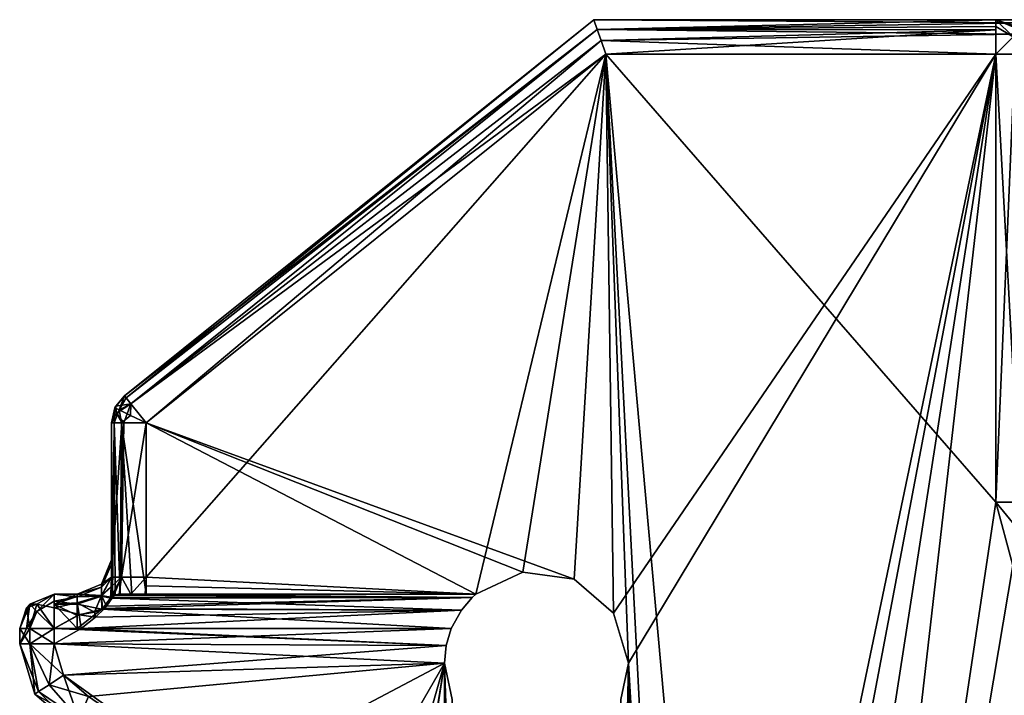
# Model space of a CAD drawing. Header units: inches. Extents: x 0 to 13, y -10.8 to 0.
# Tile 2 of 3: x 0 to 5.4, y -3.7 to 0. Entities that reach past the tile are written whole.
import ezdxf

# ---------------------------------------------------------------- set-up
doc = ezdxf.new("R2010")
doc.units = ezdxf.units.IN
doc.header["$LTSCALE"] = 198.929398
doc.header["$MEASUREMENT"] = 0
for name, color, linetype in [('1', 7, 'CONTINUOUS'), ('100', 7, 'CONTINUOUS'), ('101', 7, 'CONTINUOUS'), ('102', 7, 'CONTINUOUS'), ('103', 7, 'CONTINUOUS'), ('104', 7, 'CONTINUOUS'), ('12', 7, 'CONTINUOUS'), ('16', 7, 'CONTINUOUS'), ('17', 7, 'CONTINUOUS'), ('18', 7, 'CONTINUOUS'), ('19', 7, 'CONTINUOUS'), ('2', 7, 'CONTINUOUS'), ('3', 7, 'CONTINUOUS'), ('32', 7, 'CONTINUOUS'), ('33', 7, 'CONTINUOUS'), ('34', 7, 'CONTINUOUS'), ('35', 7, 'CONTINUOUS'), ('36', 7, 'CONTINUOUS'), ('43', 7, 'CONTINUOUS'), ('44', 7, 'CONTINUOUS'), ('48', 7, 'CONTINUOUS'), ('49', 7, 'CONTINUOUS'), ('52', 7, 'CONTINUOUS'), ('53', 7, 'CONTINUOUS'), ('59', 7, 'CONTINUOUS'), ('60', 7, 'CONTINUOUS'), ('61', 7, 'CONTINUOUS'), ('62', 7, 'CONTINUOUS'), ('63', 7, 'CONTINUOUS'), ('64', 7, 'CONTINUOUS'), ('65', 7, 'CONTINUOUS'), ('66', 7, 'CONTINUOUS'), ('72', 7, 'CONTINUOUS'), ('73', 7, 'CONTINUOUS'), ('8', 7, 'CONTINUOUS'), ('83', 7, 'CONTINUOUS'), ('84', 7, 'CONTINUOUS'), ('85', 7, 'CONTINUOUS'), ('86', 7, 'CONTINUOUS'), ('90', 7, 'CONTINUOUS'), ('91', 7, 'CONTINUOUS'), ('92', 7, 'CONTINUOUS'), ('93', 7, 'CONTINUOUS'), ('94', 7, 'CONTINUOUS'), ('95', 7, 'CONTINUOUS'), ('96', 7, 'CONTINUOUS'), ('97', 7, 'CONTINUOUS'), ('98', 7, 'CONTINUOUS'), ('99', 7, 'CONTINUOUS')]:
    doc.layers.add(name, color=color, linetype=linetype)

msp = doc.modelspace()

# ---------------------------------------------------------------- linework, layer by layer
at = {"layer": '1', "color": 3, "linetype": 'CONTINUOUS'}
for points in [[(2.4818, -3.125, -1.375), (0.6875, -3.033, -1.375), (3.1908, -0.1875, -1.375), (2.4818, -3.125, -1.375)], [(3.1908, -0.1875, -1.375), (0.6875, -3.033, -1.375), (0.6875, -2.1931, -1.375), (3.1908, -0.1875, -1.375)], [(2.7381, -3.0056, -1.375), (2.4818, -3.125, -1.375), (3.1908, -0.1875, -1.375), (2.7381, -3.0056, -1.375)], [(3.0182, -3.0443, -1.375), (2.7381, -3.0056, -1.375), (3.1908, -0.1875, -1.375), (3.0182, -3.0443, -1.375)], [(3.2325, -3.2288, -1.375), (3.0182, -3.0443, -1.375), (3.1908, -0.1875, -1.375), (3.2325, -3.2288, -1.375)], [(5.3125, -0.1875, -1.375), (3.2325, -3.2288, -1.375), (3.1908, -0.1875, -1.375), (5.3125, -0.1875, -1.375)], [(3.3125, -3.5, -1.375), (3.2325, -3.2288, -1.375), (5.3125, -0.1875, -1.375), (3.3125, -3.5, -1.375)], [(3.3125, -9.75, -1.375), (3.3125, -3.5, -1.375), (5.3125, -0.1875, -1.375), (3.3125, -9.75, -1.375)], [(3.4214, -10.1562, -1.375), (3.3125, -9.75, -1.375), (5.3125, -0.1875, -1.375), (3.4214, -10.1562, -1.375)], [(3.7188, -10.4536, -1.375), (3.4214, -10.1562, -1.375), (5.3125, -0.1875, -1.375), (3.7188, -10.4536, -1.375)], [(4.125, -10.5625, -1.375), (3.7188, -10.4536, -1.375), (5.3125, -0.1875, -1.375), (4.125, -10.5625, -1.375)], [(12, -10.5625, -1.375), (4.125, -10.5625, -1.375), (12, -0.1875, -1.375), (12, -10.5625, -1.375)], [(12, -0.1875, -1.375), (4.125, -10.5625, -1.375), (9.5954, -2.9687, -1.375), (12, -0.1875, -1.375)], [(5.3125, -2.625, -1.375), (4.125, -10.5625, -1.375), (5.3125, -0.1875, -1.375), (5.3125, -2.625, -1.375)], [(5.4046, -2.9687, -1.375), (4.125, -10.5625, -1.375), (5.3125, -2.625, -1.375), (5.4046, -2.9687, -1.375)], [(9.5954, -2.9687, -1.375), (4.125, -10.5625, -1.375), (9.3437, -3.2204, -1.375), (9.5954, -2.9687, -1.375)], [(5.6563, -3.2204, -1.375), (4.125, -10.5625, -1.375), (5.4046, -2.9687, -1.375), (5.6563, -3.2204, -1.375)], [(0.686, -3.0792, -1.375), (0.6875, -3.033, -1.375), (2.4818, -3.125, -1.375), (0.686, -3.0792, -1.375)], [(0.6823, -3.125, -1.375), (0.686, -3.0792, -1.375), (2.4818, -3.125, -1.375), (0.6823, -3.125, -1.375)], [(9.3437, -3.2204, -1.375), (4.125, -10.5625, -1.375), (9, -3.3125, -1.375), (9.3437, -3.2204, -1.375)], [(6, -3.3125, -1.375), (4.125, -10.5625, -1.375), (5.6563, -3.2204, -1.375), (6, -3.3125, -1.375)], [(9, -3.3125, -1.375), (4.125, -10.5625, -1.375), (6, -3.3125, -1.375), (9, -3.3125, -1.375)]]:
    msp.add_3dface(points, dxfattribs=at)
at = {"layer": '100', "color": 3, "linetype": 'CONTINUOUS'}
for points in [[(0.5703, -2.0467, 1.1875), (0.5185, -2.1119, 1.1875), (0.5411, -2.1228, 1.2812), (0.5703, -2.0467, 1.1875)], [(0.5792, -2.0579, 1.2593), (0.5703, -2.0467, 1.1875), (0.5411, -2.1228, 1.2812), (0.5792, -2.0579, 1.2593)], [(0.6046, -2.0896, 1.3201), (0.5792, -2.0579, 1.2593), (0.5411, -2.1228, 1.2812), (0.6046, -2.0896, 1.3201)], [(0.6046, -2.0896, 1.3201), (0.5411, -2.1228, 1.2812), (0.603, -2.1525, 1.3499), (0.6046, -2.0896, 1.3201)], [(0.6875, -2.1931, 1.375), (0.6046, -2.0896, 1.3201), (0.603, -2.1525, 1.3499), (0.6875, -2.1931, 1.375)], [(0.5, -2.1931, 1.1875), (0.5143, -2.1931, 1.2593), (0.5185, -2.1119, 1.1875), (0.5, -2.1931, 1.1875)], [(0.5185, -2.1119, 1.1875), (0.5143, -2.1931, 1.2593), (0.5411, -2.1228, 1.2812), (0.5185, -2.1119, 1.1875)], [(0.5143, -2.1931, 1.2593), (0.5549, -2.1931, 1.3201), (0.5411, -2.1228, 1.2812), (0.5143, -2.1931, 1.2593)], [(0.5411, -2.1228, 1.2812), (0.5549, -2.1931, 1.3201), (0.603, -2.1525, 1.3499), (0.5411, -2.1228, 1.2812)], [(0.5549, -2.1931, 1.3201), (0.6875, -2.1931, 1.375), (0.603, -2.1525, 1.3499), (0.5549, -2.1931, 1.3201)]]:
    msp.add_3dface(points, dxfattribs=at)
at = {"layer": '101', "color": 3, "linetype": 'CONTINUOUS'}
for points in [[(0.5185, -2.1119, 1.1875), (0.5703, -2.0467, 1.1875), (0.5185, -2.1119, -1.1875), (0.5185, -2.1119, 1.1875)], [(0.5185, -2.1119, -1.1875), (0.5703, -2.0467, 1.1875), (0.5229, -2.1033, -1.1875), (0.5185, -2.1119, -1.1875)], [(0.5703, -2.0467, 1.1875), (0.5703, -2.0467, -1.1875), (0.5229, -2.1033, -1.1875), (0.5703, -2.0467, 1.1875)], [(0.5, -2.1931, -1.1875), (0.5, -2.1931, 1.1875), (0.5185, -2.1119, 1.1875), (0.5, -2.1931, -1.1875)], [(0.5, -2.1931, -1.1875), (0.5185, -2.1119, 1.1875), (0.5185, -2.1119, -1.1875), (0.5, -2.1931, -1.1875)]]:
    msp.add_3dface(points, dxfattribs=at)
at = {"layer": '102', "color": 3, "linetype": 'CONTINUOUS'}
for points in [[(0.5703, -2.0467, -1.1875), (0.6046, -2.0896, -1.3201), (0.5229, -2.1033, -1.1875), (0.5703, -2.0467, -1.1875)], [(0.5229, -2.1033, -1.1875), (0.6046, -2.0896, -1.3201), (0.5275, -2.1406, -1.27), (0.5229, -2.1033, -1.1875)], [(0.5275, -2.1406, -1.27), (0.6046, -2.0896, -1.3201), (0.5675, -2.1931, -1.3316), (0.5275, -2.1406, -1.27)], [(0.6046, -2.0896, -1.3201), (0.6875, -2.1931, -1.375), (0.5675, -2.1931, -1.3316), (0.6046, -2.0896, -1.3201)], [(0.5, -2.1931, -1.1875), (0.5185, -2.1119, -1.1875), (0.5275, -2.1406, -1.27), (0.5, -2.1931, -1.1875)], [(0.5, -2.1931, -1.1875), (0.5275, -2.1406, -1.27), (0.555, -2.1931, -1.3201), (0.5, -2.1931, -1.1875)], [(0.5185, -2.1119, -1.1875), (0.5229, -2.1033, -1.1875), (0.5275, -2.1406, -1.27), (0.5185, -2.1119, -1.1875)], [(0.5275, -2.1406, -1.27), (0.5675, -2.1931, -1.3316), (0.555, -2.1931, -1.3201), (0.5275, -2.1406, -1.27)]]:
    msp.add_3dface(points, dxfattribs=at)
at = {"layer": '103', "color": 3, "linetype": 'CONTINUOUS'}
for points in [[(0.5, -3.033, -1.1875), (0.5, -2.1931, -1.1875), (0.555, -2.1931, -1.3201), (0.5, -3.033, -1.1875)], [(0.5, -3.033, -1.1875), (0.555, -2.1931, -1.3201), (0.5549, -3.033, -1.3201), (0.5, -3.033, -1.1875)], [(0.6875, -2.1931, -1.375), (0.6875, -3.033, -1.375), (0.5549, -3.033, -1.3201), (0.6875, -2.1931, -1.375)], [(0.5675, -2.1931, -1.3316), (0.6875, -2.1931, -1.375), (0.5549, -3.033, -1.3201), (0.5675, -2.1931, -1.3316)], [(0.555, -2.1931, -1.3201), (0.5675, -2.1931, -1.3316), (0.5549, -3.033, -1.3201), (0.555, -2.1931, -1.3201)]]:
    msp.add_3dface(points, dxfattribs=at)
at = {"layer": '104', "color": 3, "linetype": 'CONTINUOUS'}
for points in [[(0.5121, -3.13, -1.2696), (0.495, -3.1467, -1.2249), (0.5549, -3.033, -1.3201), (0.5121, -3.13, -1.2696)], [(0.495, -3.1467, -1.2249), (0.4985, -3.0858, -1.2057), (0.5549, -3.033, -1.3201), (0.495, -3.1467, -1.2249)], [(0.4985, -3.0858, -1.2057), (0.5, -3.033, -1.1875), (0.5549, -3.033, -1.3201), (0.4985, -3.0858, -1.2057)], [(0.5417, -3.125, -1.3125), (0.5121, -3.13, -1.2696), (0.5549, -3.033, -1.3201), (0.5417, -3.125, -1.3125)], [(0.6052, -3.125, -1.3586), (0.5417, -3.125, -1.3125), (0.5549, -3.033, -1.3201), (0.6052, -3.125, -1.3586)], [(0.6875, -3.033, -1.375), (0.6052, -3.125, -1.3586), (0.5549, -3.033, -1.3201), (0.6875, -3.033, -1.375)], [(0.6875, -3.033, -1.375), (0.6823, -3.125, -1.375), (0.6052, -3.125, -1.3586), (0.6875, -3.033, -1.375)], [(0.6875, -3.033, -1.375), (0.686, -3.0792, -1.375), (0.6823, -3.125, -1.375), (0.6875, -3.033, -1.375)]]:
    msp.add_3dface(points, dxfattribs=at)
at = {"layer": '12', "color": 3, "linetype": 'CONTINUOUS'}
for points in [[(5.3125, 0, 1.1875), (5.3125, 0, 0.3125), (3.125, 0, -1.1875), (5.3125, 0, 1.1875)], [(3.125, 0, -1.1875), (5.3125, 0, 0.3125), (5.5, 0, -0.3125), (3.125, 0, -1.1875)], [(3.125, 0, 1.1875), (5.3125, 0, 1.1875), (3.125, 0, -1.1875), (3.125, 0, 1.1875)], [(5.5, 0, -1.1875), (3.125, 0, -1.1875), (5.5, 0, -0.3125), (5.5, 0, -1.1875)], [(5.3125, 0, 0.3125), (9.6875, 0, 0.3125), (5.5, 0, -0.3125), (5.3125, 0, 0.3125)]]:
    msp.add_3dface(points, dxfattribs=at)
at = {"layer": '16', "color": 3, "linetype": 'CONTINUOUS'}
for points in [[(3.125, 0, 1.1875), (3.125, 0, -1.1875), (0.5703, -2.0467, -1.1875), (3.125, 0, 1.1875)], [(3.125, 0, 1.1875), (0.5703, -2.0467, -1.1875), (0.5703, -2.0467, 1.1875), (3.125, 0, 1.1875)]]:
    msp.add_3dface(points, dxfattribs=at)
at = {"layer": '17', "color": 3, "linetype": 'CONTINUOUS'}
for points in [[(0.5, -2.1931, 1.1875), (0.5, -2.1931, -1.1875), (0.5, -2.9622, 1.0713), (0.5, -2.1931, 1.1875)], [(0.5, -2.9622, 1.0713), (0.5, -2.1931, -1.1875), (0.5, -2.9375, 0.9375), (0.5, -2.9622, 1.0713)], [(0.5, -2.9375, 0.9375), (0.5, -2.1931, -1.1875), (0.5, -2.9375, -0.9375), (0.5, -2.9375, 0.9375)], [(0.5, -2.9375, -0.9375), (0.5, -2.1931, -1.1875), (0.5, -2.9623, -1.0715), (0.5, -2.9375, -0.9375)], [(0.5, -2.9623, -1.0715), (0.5, -2.1931, -1.1875), (0.5, -3.033, -1.1875), (0.5, -2.9623, -1.0715)], [(0.5, -3.033, 1.1875), (0.5, -2.1931, 1.1875), (0.5, -2.9622, 1.0713), (0.5, -3.033, 1.1875)]]:
    msp.add_3dface(points, dxfattribs=at)
at = {"layer": '18', "color": 3, "linetype": 'CONTINUOUS'}
for points in [[(0.3125, -3.125, 0.9375), (0.3125, -3.125, -0.9375), (0.1875, -3.125, 0.9375), (0.3125, -3.125, 0.9375)], [(0.1875, -3.125, 0.9375), (0.3125, -3.125, -0.9375), (0.1875, -3.125, -0.9375), (0.1875, -3.125, 0.9375)]]:
    msp.add_3dface(points, dxfattribs=at)
at = {"layer": '19', "color": 3, "linetype": 'CONTINUOUS'}
for points in [[(0, -3.3952, 0.9375), (0, -3.3952, -0.9375), (0.0817, -3.6691, -0.9375), (0, -3.3952, 0.9375)], [(0.0817, -3.6691, 0.9375), (0, -3.3952, 0.9375), (0.0817, -3.6691, -0.9375), (0.0817, -3.6691, 0.9375)], [(0.3, -3.8535, -0.9375), (0.3, -3.8535, 0.9375), (0.0817, -3.6691, 0.9375), (0.3, -3.8535, -0.9375)], [(0.3, -3.8535, -0.9375), (0.0817, -3.6691, 0.9375), (0.0817, -3.6691, -0.9375), (0.3, -3.8535, -0.9375)]]:
    msp.add_3dface(points, dxfattribs=at)
at = {"layer": '2', "color": 3, "linetype": 'CONTINUOUS'}
for points in [[(3.1908, -0.1875, 1.375), (0.6875, -2.1931, 1.375), (3.0182, -3.0443, 1.375), (3.1908, -0.1875, 1.375)], [(3.2325, -3.2288, 1.375), (3.1908, -0.1875, 1.375), (3.0182, -3.0443, 1.375), (3.2325, -3.2288, 1.375)], [(5.3125, -0.1875, 1.375), (3.1908, -0.1875, 1.375), (5.3125, -2.625, 1.375), (5.3125, -0.1875, 1.375)], [(5.3125, -2.625, 1.375), (3.1908, -0.1875, 1.375), (4.125, -10.5625, 1.375), (5.3125, -2.625, 1.375)], [(4.125, -10.5625, 1.375), (3.1908, -0.1875, 1.375), (3.7188, -10.4536, 1.375), (4.125, -10.5625, 1.375)], [(3.7188, -10.4536, 1.375), (3.1908, -0.1875, 1.375), (3.3125, -3.5, 1.375), (3.7188, -10.4536, 1.375)], [(3.3125, -3.5, 1.375), (3.1908, -0.1875, 1.375), (3.2325, -3.2288, 1.375), (3.3125, -3.5, 1.375)], [(3.0182, -3.0443, 1.375), (0.6875, -2.1931, 1.375), (2.7381, -3.0056, 1.375), (3.0182, -3.0443, 1.375)], [(2.7381, -3.0056, 1.375), (0.6875, -2.1931, 1.375), (2.4818, -3.125, 1.375), (2.7381, -3.0056, 1.375)], [(2.4818, -3.125, 1.375), (0.6875, -2.1931, 1.375), (0.6875, -3.125, 1.375), (2.4818, -3.125, 1.375)], [(5.4046, -2.9687, 1.375), (5.3125, -2.625, 1.375), (4.125, -10.5625, 1.375), (5.4046, -2.9687, 1.375)], [(12, -10.5625, 1.375), (5.4046, -2.9687, 1.375), (4.125, -10.5625, 1.375), (12, -10.5625, 1.375)], [(3.4214, -10.1562, 1.375), (3.7188, -10.4536, 1.375), (3.3125, -3.5, 1.375), (3.4214, -10.1562, 1.375)], [(3.3125, -9.75, 1.375), (3.4214, -10.1562, 1.375), (3.3125, -3.5, 1.375), (3.3125, -9.75, 1.375)]]:
    msp.add_3dface(points, dxfattribs=at)
at = {"layer": '3', "color": 3, "linetype": 'CONTINUOUS'}
for points in [[(0, -3.3125, 0.9375), (0, -3.3125, -0.9375), (0, -3.3952, 0.9375), (0, -3.3125, 0.9375)], [(0, -3.3952, 0.9375), (0, -3.3125, -0.9375), (0, -3.3952, -0.9375), (0, -3.3952, 0.9375)]]:
    msp.add_3dface(points, dxfattribs=at)
at = {"layer": '32', "color": 3, "linetype": 'CONTINUOUS'}
for points in [[(0.5477, -3.125, 1.3125), (2.4818, -3.125, 1.3125), (0.611, -3.125, 1.3587), (0.5477, -3.125, 1.3125)], [(2.4818, -3.125, 1.3125), (0.6875, -3.125, 1.375), (0.611, -3.125, 1.3587), (2.4818, -3.125, 1.3125)], [(2.4818, -3.125, 1.375), (0.6875, -3.125, 1.375), (2.4818, -3.125, 1.3125), (2.4818, -3.125, 1.375)]]:
    msp.add_3dface(points, dxfattribs=at)
at = {"layer": '33', "color": 3, "linetype": 'CONTINUOUS'}
for points in [[(2.3217, -3.4045, 1.125), (2.349, -3.3125, 1.125), (0.1875, -3.3952, 1.125), (2.3217, -3.4045, 1.125)], [(0.1875, -3.3952, 1.125), (2.349, -3.3125, 1.125), (0.3339, -3.3125, 1.125), (0.1875, -3.3952, 1.125)], [(0.1875, -3.3125, 1.125), (0.1875, -3.3952, 1.125), (0.3339, -3.3125, 1.125), (0.1875, -3.3125, 1.125)], [(0.2385, -3.5664, 1.125), (2.3217, -3.4045, 1.125), (0.1875, -3.3952, 1.125), (0.2385, -3.5664, 1.125)], [(2.3125, -3.5, 1.125), (2.3217, -3.4045, 1.125), (0.2385, -3.5664, 1.125), (2.3125, -3.5, 1.125)], [(0.375, -3.6816, 1.125), (2.3125, -3.5, 1.125), (0.2385, -3.5664, 1.125), (0.375, -3.6816, 1.125)], [(1.0661, -4.1592, 1.125), (2.3125, -3.5, 1.125), (0.375, -3.6816, 1.125), (1.0661, -4.1592, 1.125)], [(1.5262, -4.8621, 1.125), (2.3125, -3.5, 1.125), (1.0661, -4.1592, 1.125), (1.5262, -4.8621, 1.125)], [(1.6875, -5.6865, 1.125), (2.3125, -3.5, 1.125), (1.5262, -4.8621, 1.125), (1.6875, -5.6865, 1.125)], [(1.7018, -7.4467, 1.125), (2.3125, -3.5, 1.125), (1.6875, -7.375, 1.125), (1.7018, -7.4467, 1.125)], [(1.6875, -7.375, 1.125), (2.3125, -3.5, 1.125), (1.6875, -5.6865, 1.125), (1.6875, -7.375, 1.125)], [(2.3125, -7.5, 1.125), (2.3125, -3.5, 1.125), (1.7018, -7.4467, 1.125), (2.3125, -7.5, 1.125)]]:
    msp.add_3dface(points, dxfattribs=at)
at = {"layer": '34', "color": 3, "linetype": 'CONTINUOUS'}
for points in [[(0.3125, -3.3125, -1.125), (2.3217, -3.4045, -1.125), (0.1875, -3.3125, -1.125), (0.3125, -3.3125, -1.125)], [(0.1875, -3.3125, -1.125), (2.3217, -3.4045, -1.125), (0.1875, -3.3952, -1.125), (0.1875, -3.3125, -1.125)], [(2.349, -3.3125, -1.125), (2.3217, -3.4045, -1.125), (0.3125, -3.3125, -1.125), (2.349, -3.3125, -1.125)], [(2.3217, -3.4045, -1.125), (2.3125, -3.5, -1.125), (0.1875, -3.3952, -1.125), (2.3217, -3.4045, -1.125)], [(0.1875, -3.3952, -1.125), (2.3125, -3.5, -1.125), (0.2385, -3.5664, -1.125), (0.1875, -3.3952, -1.125)], [(0.2385, -3.5664, -1.125), (2.3125, -3.5, -1.125), (1.0661, -4.1592, -1.125), (0.2385, -3.5664, -1.125)], [(1.0661, -4.1592, -1.125), (2.3125, -3.5, -1.125), (1.5262, -4.8621, -1.125), (1.0661, -4.1592, -1.125)], [(1.5262, -4.8621, -1.125), (2.3125, -3.5, -1.125), (2.3125, -7.5, -1.125), (1.5262, -4.8621, -1.125)], [(0.375, -3.6816, -1.125), (0.2385, -3.5664, -1.125), (1.0661, -4.1592, -1.125), (0.375, -3.6816, -1.125)]]:
    msp.add_3dface(points, dxfattribs=at)
at = {"layer": '35', "color": 3, "linetype": 'CONTINUOUS'}
for points in [[(0.6823, -3.125, -1.375), (2.4818, -3.125, -1.375), (0.5417, -3.125, -1.3125), (0.6823, -3.125, -1.375)], [(0.6823, -3.125, -1.375), (0.5417, -3.125, -1.3125), (0.6052, -3.125, -1.3586), (0.6823, -3.125, -1.375)], [(2.4818, -3.125, -1.375), (2.4818, -3.125, -1.3125), (0.5417, -3.125, -1.3125), (2.4818, -3.125, -1.375)]]:
    msp.add_3dface(points, dxfattribs=at)
at = {"layer": '36', "color": 3, "linetype": 'CONTINUOUS'}
for points in [[(3.3125, -3.5, -1.375), (3.3125, -9.75, -1.375), (3.1799, -9.75, -1.3201), (3.3125, -3.5, -1.375)], [(3.2712, -3.6989, -1.3704), (3.3125, -3.5, -1.375), (3.1799, -9.75, -1.3201), (3.2712, -3.6989, -1.3704)]]:
    msp.add_3dface(points, dxfattribs=at)
at = {"layer": '43', "color": 3, "linetype": 'CONTINUOUS'}
for points in [[(3.125, 0, -1.1875), (5.5, 0, -1.1875), (5.4826, -0.0174, -1.2665), (3.125, 0, -1.1875)], [(3.1435, -0.0526, -1.3177), (3.125, 0, -1.1875), (5.4826, -0.0174, -1.2665), (3.1435, -0.0526, -1.3177)], [(5.4214, -0.0786, -1.3401), (3.1435, -0.0526, -1.3177), (5.4826, -0.0174, -1.2665), (5.4214, -0.0786, -1.3401)], [(3.1649, -0.1135, -1.3598), (3.1435, -0.0526, -1.3177), (5.4214, -0.0786, -1.3401), (3.1649, -0.1135, -1.3598)], [(5.3125, -0.1875, -1.375), (3.1649, -0.1135, -1.3598), (5.4214, -0.0786, -1.3401), (5.3125, -0.1875, -1.375)], [(5.3125, -0.1875, -1.375), (3.1908, -0.1875, -1.375), (3.1649, -0.1135, -1.3598), (5.3125, -0.1875, -1.375)]]:
    msp.add_3dface(points, dxfattribs=at)
at = {"layer": '44', "color": 3, "linetype": 'CONTINUOUS'}
for points in [[(0.5703, -2.0467, -1.1875), (3.125, 0, -1.1875), (3.1435, -0.0526, -1.3177), (0.5703, -2.0467, -1.1875)], [(0.5703, -2.0467, -1.1875), (3.1435, -0.0526, -1.3177), (0.6046, -2.0896, -1.3201), (0.5703, -2.0467, -1.1875)], [(3.1435, -0.0526, -1.3177), (3.1649, -0.1135, -1.3598), (0.6046, -2.0896, -1.3201), (3.1435, -0.0526, -1.3177)], [(3.1649, -0.1135, -1.3598), (3.1908, -0.1875, -1.375), (0.6046, -2.0896, -1.3201), (3.1649, -0.1135, -1.3598)], [(3.1908, -0.1875, -1.375), (0.6875, -2.1931, -1.375), (0.6046, -2.0896, -1.3201), (3.1908, -0.1875, -1.375)]]:
    msp.add_3dface(points, dxfattribs=at)
at = {"layer": '48', "color": 3, "linetype": 'CONTINUOUS'}
for points in [[(5.4046, -2.9687, -1.375), (5.3125, -2.625, -1.375), (5.4873, -2.8374, -1.3201), (5.4046, -2.9687, -1.375)], [(5.3125, -2.625, -1.375), (5.4451, -2.625, -1.3201), (5.4873, -2.8374, -1.3201), (5.3125, -2.625, -1.375)]]:
    msp.add_3dface(points, dxfattribs=at)
at = {"layer": '49', "color": 3, "linetype": 'CONTINUOUS'}
for points in [[(5.3125, -2.625, -1.375), (5.3125, -0.1875, -1.375), (5.4214, -0.0786, -1.3401), (5.3125, -2.625, -1.375)], [(5.3125, -2.625, -1.375), (5.4214, -0.0786, -1.3401), (5.4451, -2.625, -1.3201), (5.3125, -2.625, -1.375)]]:
    msp.add_3dface(points, dxfattribs=at)
at = {"layer": '52', "color": 3, "linetype": 'CONTINUOUS'}
for points in [[(0, -3.3952, -0.9375), (0, -3.3125, -0.9375), (0.0377, -3.3125, -1.0503), (0, -3.3952, -0.9375)], [(0.0549, -3.3952, -1.0701), (0, -3.3952, -0.9375), (0.0549, -3.3125, -1.0701), (0.0549, -3.3952, -1.0701)], [(0.0549, -3.3125, -1.0701), (0, -3.3952, -0.9375), (0.0377, -3.3125, -1.0503), (0.0549, -3.3125, -1.0701)], [(0.1875, -3.3125, -1.125), (0.1875, -3.3952, -1.125), (0.0549, -3.3952, -1.0701), (0.1875, -3.3125, -1.125)], [(0.1875, -3.3125, -1.125), (0.0549, -3.3952, -1.0701), (0.0549, -3.3125, -1.0701), (0.1875, -3.3125, -1.125)]]:
    msp.add_3dface(points, dxfattribs=at)
at = {"layer": '53', "color": 3, "linetype": 'CONTINUOUS'}
for points in [[(0.0817, -3.6691, -0.9375), (0, -3.3952, -0.9375), (0.0549, -3.3952, -1.0701), (0.0817, -3.6691, -0.9375)], [(0.1027, -3.6553, -1.0312), (0.0817, -3.6691, -0.9375), (0.0549, -3.3952, -1.0701), (0.1027, -3.6553, -1.0312)], [(0.1875, -3.3952, -1.125), (0.1601, -3.6177, -1.0999), (0.0549, -3.3952, -1.0701), (0.1875, -3.3952, -1.125)], [(0.1601, -3.6177, -1.0999), (0.1027, -3.6553, -1.0312), (0.0549, -3.3952, -1.0701), (0.1601, -3.6177, -1.0999)], [(0.1875, -3.3952, -1.125), (0.2385, -3.5664, -1.125), (0.1601, -3.6177, -1.0999), (0.1875, -3.3952, -1.125)], [(0.2385, -3.5664, -1.125), (0.322, -3.8031, -1.0701), (0.1601, -3.6177, -1.0999), (0.2385, -3.5664, -1.125)], [(0.2385, -3.5664, -1.125), (0.375, -3.6816, -1.125), (0.322, -3.8031, -1.0701), (0.2385, -3.5664, -1.125)], [(0.322, -3.8031, -1.0701), (0.1027, -3.6553, -1.0312), (0.1601, -3.6177, -1.0999), (0.322, -3.8031, -1.0701)], [(0.3, -3.8535, -0.9375), (0.0817, -3.6691, -0.9375), (0.1027, -3.6553, -1.0312), (0.3, -3.8535, -0.9375)], [(0.322, -3.8031, -1.0701), (0.3, -3.8535, -0.9375), (0.1027, -3.6553, -1.0312), (0.322, -3.8031, -1.0701)]]:
    msp.add_3dface(points, dxfattribs=at)
at = {"layer": '59', "color": 3, "linetype": 'CONTINUOUS'}
msp.add_3dface([(2.3125, -3.5, -1.125), (2.3538, -3.6989, -1.1204), (2.3125, -7.5, -1.125), (2.3125, -3.5, -1.125)], dxfattribs=at)
at = {"layer": '60', "color": 3, "linetype": 'CONTINUOUS'}
for points in [[(0.495, -3.1467, -1.2249), (2.4037, -3.2122, -1.1541), (0.4501, -3.2036, -1.1599), (0.495, -3.1467, -1.2249)], [(2.4625, -3.1429, -1.2325), (0.495, -3.1467, -1.2249), (0.5121, -3.13, -1.2696), (2.4625, -3.1429, -1.2325)], [(2.4625, -3.1429, -1.2325), (2.4037, -3.2122, -1.1541), (0.495, -3.1467, -1.2249), (2.4625, -3.1429, -1.2325)], [(0.5417, -3.125, -1.3125), (2.4625, -3.1429, -1.2325), (0.5121, -3.13, -1.2696), (0.5417, -3.125, -1.3125)], [(2.4818, -3.125, -1.3125), (2.4625, -3.1429, -1.2325), (0.5417, -3.125, -1.3125), (2.4818, -3.125, -1.3125)], [(2.349, -3.3125, -1.125), (0.3125, -3.3125, -1.125), (0.4464, -3.2072, -1.1573), (2.349, -3.3125, -1.125)], [(0.4501, -3.2036, -1.1599), (2.4037, -3.2122, -1.1541), (0.4464, -3.2072, -1.1573), (0.4501, -3.2036, -1.1599)], [(2.4037, -3.2122, -1.1541), (2.349, -3.3125, -1.125), (0.4464, -3.2072, -1.1573), (2.4037, -3.2122, -1.1541)]]:
    msp.add_3dface(points, dxfattribs=at)
at = {"layer": '61', "color": 3, "linetype": 'CONTINUOUS'}
for points in [[(0.1875, -3.125, -0.9375), (0.3125, -3.125, -0.9375), (0.3125, -3.1393, -1.0094), (0.1875, -3.125, -0.9375)], [(0.1875, -3.125, -0.9375), (0.3125, -3.1393, -1.0094), (0.1875, -3.1627, -1.0503), (0.1875, -3.125, -0.9375)], [(0.3125, -3.1393, -1.0094), (0.3125, -3.18, -1.0702), (0.1875, -3.1627, -1.0503), (0.3125, -3.1393, -1.0094)], [(0.1875, -3.1627, -1.0503), (0.3125, -3.18, -1.0702), (0.1875, -3.1799, -1.0701), (0.1875, -3.1627, -1.0503)], [(0.3125, -3.3125, -1.125), (0.1875, -3.3125, -1.125), (0.1875, -3.1799, -1.0701), (0.3125, -3.3125, -1.125)], [(0.3125, -3.2408, -1.1108), (0.3125, -3.3125, -1.125), (0.1875, -3.1799, -1.0701), (0.3125, -3.2408, -1.1108)], [(0.3125, -3.18, -1.0702), (0.3125, -3.2408, -1.1108), (0.1875, -3.1799, -1.0701), (0.3125, -3.18, -1.0702)]]:
    msp.add_3dface(points, dxfattribs=at)
at = {"layer": '62', "color": 3, "linetype": 'CONTINUOUS'}
for points in [[(5.3125, 0, 1.1875), (3.125, 0, 1.1875), (3.1435, -0.0526, 1.3177), (5.3125, 0, 1.1875)], [(5.3125, 0, 1.1875), (3.1435, -0.0526, 1.3177), (5.3125, -0.0377, 1.3003), (5.3125, 0, 1.1875)], [(5.3125, -0.0377, 1.3003), (3.1435, -0.0526, 1.3177), (5.3125, -0.0549, 1.3201), (5.3125, -0.0377, 1.3003)], [(3.1435, -0.0526, 1.3177), (3.1649, -0.1135, 1.3598), (5.3125, -0.0549, 1.3201), (3.1435, -0.0526, 1.3177)], [(3.1649, -0.1135, 1.3598), (3.1908, -0.1875, 1.375), (5.3125, -0.0549, 1.3201), (3.1649, -0.1135, 1.3598)], [(3.1908, -0.1875, 1.375), (5.3125, -0.1875, 1.375), (5.3125, -0.0549, 1.3201), (3.1908, -0.1875, 1.375)]]:
    msp.add_3dface(points, dxfattribs=at)
at = {"layer": '63', "color": 3, "linetype": 'CONTINUOUS'}
for points in [[(3.125, 0, 1.1875), (0.5703, -2.0467, 1.1875), (0.5792, -2.0579, 1.2593), (3.125, 0, 1.1875)], [(3.1435, -0.0526, 1.3177), (3.125, 0, 1.1875), (0.5792, -2.0579, 1.2593), (3.1435, -0.0526, 1.3177)], [(0.6046, -2.0896, 1.3201), (3.1435, -0.0526, 1.3177), (0.5792, -2.0579, 1.2593), (0.6046, -2.0896, 1.3201)], [(3.1649, -0.1135, 1.3598), (3.1435, -0.0526, 1.3177), (0.6046, -2.0896, 1.3201), (3.1649, -0.1135, 1.3598)], [(0.6875, -2.1931, 1.375), (3.1649, -0.1135, 1.3598), (0.6046, -2.0896, 1.3201), (0.6875, -2.1931, 1.375)], [(0.6875, -2.1931, 1.375), (3.1908, -0.1875, 1.375), (3.1649, -0.1135, 1.3598), (0.6875, -2.1931, 1.375)]]:
    msp.add_3dface(points, dxfattribs=at)
at = {"layer": '64', "color": 3, "linetype": 'CONTINUOUS'}
for points in [[(0.5, -2.1931, 1.1875), (0.5, -3.033, 1.1875), (0.5013, -3.0806, 1.2098), (0.5, -2.1931, 1.1875)], [(0.5143, -2.1931, 1.2593), (0.5, -2.1931, 1.1875), (0.5049, -3.1441, 1.23), (0.5143, -2.1931, 1.2593)], [(0.5049, -3.1441, 1.23), (0.5, -2.1931, 1.1875), (0.5013, -3.0806, 1.2098), (0.5049, -3.1441, 1.23)], [(0.52, -3.1295, 1.2717), (0.5143, -2.1931, 1.2593), (0.5049, -3.1441, 1.23), (0.52, -3.1295, 1.2717)], [(0.5143, -2.1931, 1.2593), (0.5477, -3.125, 1.3125), (0.5549, -2.1931, 1.3201), (0.5143, -2.1931, 1.2593)], [(0.5477, -3.125, 1.3125), (0.5143, -2.1931, 1.2593), (0.52, -3.1295, 1.2717), (0.5477, -3.125, 1.3125)], [(0.5477, -3.125, 1.3125), (0.611, -3.125, 1.3587), (0.5549, -2.1931, 1.3201), (0.5477, -3.125, 1.3125)], [(0.6875, -3.125, 1.375), (0.6875, -2.1931, 1.375), (0.5549, -2.1931, 1.3201), (0.6875, -3.125, 1.375)], [(0.611, -3.125, 1.3587), (0.6875, -3.125, 1.375), (0.5549, -2.1931, 1.3201), (0.611, -3.125, 1.3587)]]:
    msp.add_3dface(points, dxfattribs=at)
at = {"layer": '65', "color": 3, "linetype": 'CONTINUOUS'}
for points in [[(0, -3.3125, 0.9375), (0, -3.3952, 0.9375), (0.0549, -3.3952, 1.0701), (0, -3.3125, 0.9375)], [(0.0549, -3.3125, 1.0701), (0, -3.3125, 0.9375), (0.0549, -3.3952, 1.0701), (0.0549, -3.3125, 1.0701)], [(0.1875, -3.3952, 1.125), (0.1875, -3.3125, 1.125), (0.0549, -3.3125, 1.0701), (0.1875, -3.3952, 1.125)], [(0.1875, -3.3952, 1.125), (0.0549, -3.3125, 1.0701), (0.0549, -3.3952, 1.0701), (0.1875, -3.3952, 1.125)]]:
    msp.add_3dface(points, dxfattribs=at)
at = {"layer": '66', "color": 3, "linetype": 'CONTINUOUS'}
for points in [[(0, -3.3952, 0.9375), (0.0817, -3.6691, 0.9375), (0.1027, -3.6553, 1.0312), (0, -3.3952, 0.9375)], [(0.0549, -3.3952, 1.0701), (0, -3.3952, 0.9375), (0.1027, -3.6553, 1.0312), (0.0549, -3.3952, 1.0701)], [(0.2385, -3.5664, 1.125), (0.1875, -3.3952, 1.125), (0.0549, -3.3952, 1.0701), (0.2385, -3.5664, 1.125)], [(0.2385, -3.5664, 1.125), (0.0549, -3.3952, 1.0701), (0.1601, -3.6177, 1.0999), (0.2385, -3.5664, 1.125)], [(0.0549, -3.3952, 1.0701), (0.1027, -3.6553, 1.0312), (0.1601, -3.6177, 1.0999), (0.0549, -3.3952, 1.0701)], [(0.375, -3.6816, 1.125), (0.2385, -3.5664, 1.125), (0.1601, -3.6177, 1.0999), (0.375, -3.6816, 1.125)], [(0.1601, -3.6177, 1.0999), (0.1027, -3.6553, 1.0312), (0.322, -3.8031, 1.0701), (0.1601, -3.6177, 1.0999)], [(0.375, -3.6816, 1.125), (0.1601, -3.6177, 1.0999), (0.322, -3.8031, 1.0701), (0.375, -3.6816, 1.125)], [(0.1027, -3.6553, 1.0312), (0.0817, -3.6691, 0.9375), (0.322, -3.8031, 1.0701), (0.1027, -3.6553, 1.0312)], [(0.0817, -3.6691, 0.9375), (0.3, -3.8535, 0.9375), (0.322, -3.8031, 1.0701), (0.0817, -3.6691, 0.9375)]]:
    msp.add_3dface(points, dxfattribs=at)
at = {"layer": '72', "color": 3, "linetype": 'CONTINUOUS'}
for points in [[(2.3538, -3.6989, 1.1204), (2.3125, -3.5, 1.125), (2.4451, -7.5, 1.0701), (2.3538, -3.6989, 1.1204)], [(2.3125, -3.5, 1.125), (2.3125, -7.5, 1.125), (2.4451, -7.5, 1.0701), (2.3125, -3.5, 1.125)]]:
    msp.add_3dface(points, dxfattribs=at)
at = {"layer": '73', "color": 3, "linetype": 'CONTINUOUS'}
msp.add_3dface([(3.3125, -9.75, 1.375), (3.3125, -3.5, 1.375), (3.2712, -3.6989, 1.3704), (3.3125, -9.75, 1.375)], dxfattribs=at)
at = {"layer": '8', "color": 3, "linetype": 'CONTINUOUS'}
for points in [[(2.4818, -3.125, -1.375), (2.7381, -3.0056, -1.375), (2.4818, -3.125, -1.3125), (2.4818, -3.125, -1.375)], [(2.7381, -3.0056, -1.375), (2.7381, -3.0056, 1.375), (2.4818, -3.125, 1.375), (2.7381, -3.0056, -1.375)], [(2.7381, -3.0056, -1.375), (2.4818, -3.125, 1.375), (2.4818, -3.125, 1.3125), (2.7381, -3.0056, -1.375)], [(2.7381, -3.0056, -1.375), (2.4818, -3.125, 1.3125), (2.4818, -3.125, -1.3125), (2.7381, -3.0056, -1.375)], [(2.7381, -3.0056, -1.375), (3.0182, -3.0443, -1.375), (2.7381, -3.0056, 1.375), (2.7381, -3.0056, -1.375)], [(3.0182, -3.0443, -1.375), (3.0182, -3.0443, 1.375), (2.7381, -3.0056, 1.375), (3.0182, -3.0443, -1.375)], [(3.0182, -3.0443, -1.375), (3.2325, -3.2288, -1.375), (3.0182, -3.0443, 1.375), (3.0182, -3.0443, -1.375)], [(3.2325, -3.2288, -1.375), (3.2325, -3.2288, 1.375), (3.0182, -3.0443, 1.375), (3.2325, -3.2288, -1.375)], [(2.4625, -3.1429, 1.2325), (2.4037, -3.2122, 1.1541), (2.4625, -3.1429, -1.2325), (2.4625, -3.1429, 1.2325)], [(2.4625, -3.1429, -1.2325), (2.4037, -3.2122, 1.1541), (2.4037, -3.2122, -1.1541), (2.4625, -3.1429, -1.2325)], [(2.4818, -3.125, 1.3125), (2.4625, -3.1429, 1.2325), (2.4818, -3.125, -1.3125), (2.4818, -3.125, 1.3125)], [(2.4818, -3.125, -1.3125), (2.4625, -3.1429, 1.2325), (2.4625, -3.1429, -1.2325), (2.4818, -3.125, -1.3125)], [(2.4037, -3.2122, 1.1541), (2.349, -3.3125, 1.125), (2.4037, -3.2122, -1.1541), (2.4037, -3.2122, 1.1541)], [(2.4037, -3.2122, -1.1541), (2.349, -3.3125, 1.125), (2.349, -3.3125, -1.125), (2.4037, -3.2122, -1.1541)], [(3.2325, -3.2288, -1.375), (3.3125, -3.5, -1.375), (3.2325, -3.2288, 1.375), (3.2325, -3.2288, -1.375)], [(3.3125, -3.5, -1.375), (3.3125, -3.5, 1.375), (3.2325, -3.2288, 1.375), (3.3125, -3.5, -1.375)], [(2.349, -3.3125, -1.125), (2.349, -3.3125, 1.125), (2.3217, -3.4045, 1.125), (2.349, -3.3125, -1.125)], [(2.3217, -3.4045, -1.125), (2.349, -3.3125, -1.125), (2.3217, -3.4045, 1.125), (2.3217, -3.4045, -1.125)], [(2.3125, -3.5, -1.125), (2.3217, -3.4045, -1.125), (2.3125, -3.5, 1.125), (2.3125, -3.5, -1.125)], [(2.3125, -3.5, 1.125), (2.3217, -3.4045, -1.125), (2.3217, -3.4045, 1.125), (2.3125, -3.5, 1.125)], [(2.3538, -3.6989, -1.1204), (2.3125, -3.5, -1.125), (2.3538, -3.6989, 1.1204), (2.3538, -3.6989, -1.1204)], [(2.3538, -3.6989, 1.1204), (2.3125, -3.5, -1.125), (2.3125, -3.5, 1.125), (2.3538, -3.6989, 1.1204)], [(3.3125, -3.5, 1.375), (3.3125, -3.5, -1.375), (3.2712, -3.6989, -1.3704), (3.3125, -3.5, 1.375)], [(3.2712, -3.6989, 1.3704), (3.3125, -3.5, 1.375), (3.2712, -3.6989, -1.3704), (3.2712, -3.6989, 1.3704)]]:
    msp.add_3dface(points, dxfattribs=at)
at = {"layer": '83', "color": 3, "linetype": 'CONTINUOUS'}
msp.add_3dface([(5.3125, -2.625, 1.375), (5.4046, -2.9687, 1.375), (5.4451, -2.625, 1.3201), (5.3125, -2.625, 1.375)], dxfattribs=at)
at = {"layer": '84', "color": 3, "linetype": 'CONTINUOUS'}
for points in [[(5.3125, -0.1875, 1.375), (5.3125, -2.625, 1.375), (5.4451, -2.625, 1.3201), (5.3125, -0.1875, 1.375)], [(5.3125, -0.1875, 1.375), (5.4451, -2.625, 1.3201), (5.4451, -0.1875, 1.3201), (5.3125, -0.1875, 1.375)]]:
    msp.add_3dface(points, dxfattribs=at)
at = {"layer": '85', "color": 3, "linetype": 'CONTINUOUS'}
for points in [[(5.3125, 0, 0.3125), (5.3125, 0, 1.1875), (5.4451, -0.0549, 1.1875), (5.3125, 0, 0.3125)], [(5.3125, 0, 0.3125), (5.4451, -0.0549, 1.1875), (5.4214, -0.0349, 0.4214), (5.3125, 0, 0.3125)]]:
    msp.add_3dface(points, dxfattribs=at)
at = {"layer": '86', "color": 3, "linetype": 'CONTINUOUS'}
msp.add_3dface([(9.6875, 0, 0.3125), (5.3125, 0, 0.3125), (5.4214, -0.0349, 0.4214), (9.6875, 0, 0.3125)], dxfattribs=at)
at = {"layer": '90', "color": 3, "linetype": 'CONTINUOUS'}
for points in [[(5.4451, -0.0549, 1.1875), (5.3125, 0, 1.1875), (5.4062, -0.0938, 1.3201), (5.4451, -0.0549, 1.1875)], [(5.3125, 0, 1.1875), (5.3125, -0.0377, 1.3003), (5.4062, -0.0938, 1.3201), (5.3125, 0, 1.1875)], [(5.3125, -0.1875, 1.375), (5.3125, -0.0377, 1.3003), (5.3125, -0.0549, 1.3201), (5.3125, -0.1875, 1.375)], [(5.3125, -0.0377, 1.3003), (5.3125, -0.1875, 1.375), (5.4062, -0.0938, 1.3201), (5.3125, -0.0377, 1.3003)], [(5.3125, -0.1875, 1.375), (5.4451, -0.1875, 1.3201), (5.4062, -0.0938, 1.3201), (5.3125, -0.1875, 1.375)]]:
    msp.add_3dface(points, dxfattribs=at)
at = {"layer": '91', "color": 3, "linetype": 'CONTINUOUS'}
for points in [[(2.4037, -3.2122, 1.1541), (2.4625, -3.1429, 1.2325), (0.461, -3.204, 1.1596), (2.4037, -3.2122, 1.1541)], [(0.461, -3.204, 1.1596), (2.4625, -3.1429, 1.2325), (0.4727, -3.1907, 1.1699), (0.461, -3.204, 1.1596)], [(2.4625, -3.1429, 1.2325), (0.5049, -3.1441, 1.23), (0.4727, -3.1907, 1.1699), (2.4625, -3.1429, 1.2325)], [(2.4625, -3.1429, 1.2325), (0.52, -3.1295, 1.2717), (0.5049, -3.1441, 1.23), (2.4625, -3.1429, 1.2325)], [(2.4625, -3.1429, 1.2325), (2.4818, -3.125, 1.3125), (0.52, -3.1295, 1.2717), (2.4625, -3.1429, 1.2325)], [(2.4818, -3.125, 1.3125), (0.5477, -3.125, 1.3125), (0.52, -3.1295, 1.2717), (2.4818, -3.125, 1.3125)], [(2.349, -3.3125, 1.125), (2.4037, -3.2122, 1.1541), (0.3339, -3.3125, 1.125), (2.349, -3.3125, 1.125)], [(0.3339, -3.3125, 1.125), (2.4037, -3.2122, 1.1541), (0.4126, -3.2511, 1.1353), (0.3339, -3.3125, 1.125)], [(0.4126, -3.2511, 1.1353), (2.4037, -3.2122, 1.1541), (0.461, -3.204, 1.1596), (0.4126, -3.2511, 1.1353)]]:
    msp.add_3dface(points, dxfattribs=at)
at = {"layer": '92', "color": 3, "linetype": 'CONTINUOUS'}
for points in [[(0.0549, -3.1799, -0.9375), (0.1875, -3.125, -0.9375), (0.0937, -3.2188, -1.0701), (0.0549, -3.1799, -0.9375)], [(0.1875, -3.125, -0.9375), (0.1875, -3.1627, -1.0503), (0.0937, -3.2188, -1.0701), (0.1875, -3.125, -0.9375)], [(0.0377, -3.3125, -1.0503), (0, -3.3125, -0.9375), (0.0549, -3.1799, -0.9375), (0.0377, -3.3125, -1.0503)], [(0.0377, -3.3125, -1.0503), (0.0549, -3.1799, -0.9375), (0.0937, -3.2188, -1.0701), (0.0377, -3.3125, -1.0503)], [(0.1875, -3.1627, -1.0503), (0.1875, -3.3125, -1.125), (0.0937, -3.2188, -1.0701), (0.1875, -3.1627, -1.0503)], [(0.1875, -3.3125, -1.125), (0.1875, -3.1627, -1.0503), (0.1875, -3.1799, -1.0701), (0.1875, -3.3125, -1.125)], [(0.0549, -3.3125, -1.0701), (0.0377, -3.3125, -1.0503), (0.0937, -3.2188, -1.0701), (0.0549, -3.3125, -1.0701)], [(0.1875, -3.3125, -1.125), (0.0549, -3.3125, -1.0701), (0.0937, -3.2188, -1.0701), (0.1875, -3.3125, -1.125)]]:
    msp.add_3dface(points, dxfattribs=at)
at = {"layer": '93', "color": 3, "linetype": 'CONTINUOUS'}
for points in [[(0.1875, -3.125, 0.9375), (0.1875, -3.125, -0.9375), (0.0549, -3.1799, -0.9375), (0.1875, -3.125, 0.9375)], [(0.0549, -3.1799, 0.9375), (0.1875, -3.125, 0.9375), (0.0549, -3.1799, -0.9375), (0.0549, -3.1799, 0.9375)], [(0, -3.3125, -0.9375), (0.0377, -3.1997, 0.9375), (0.0549, -3.1799, 0.9375), (0, -3.3125, -0.9375)], [(0, -3.3125, -0.9375), (0.0549, -3.1799, 0.9375), (0.0549, -3.1799, -0.9375), (0, -3.3125, -0.9375)], [(0, -3.3125, -0.9375), (0, -3.3125, 0.9375), (0.0377, -3.1997, 0.9375), (0, -3.3125, -0.9375)]]:
    msp.add_3dface(points, dxfattribs=at)
at = {"layer": '94', "color": 3, "linetype": 'CONTINUOUS'}
for points in [[(0.0937, -3.1799, 1.0312), (0.1875, -3.125, 0.9375), (0.0549, -3.1799, 0.9375), (0.0937, -3.1799, 1.0312)], [(0.1875, -3.1997, 1.0873), (0.1875, -3.125, 0.9375), (0.0937, -3.1799, 1.0312), (0.1875, -3.1997, 1.0873)], [(0.1875, -3.125, 0.9375), (0.1875, -3.1997, 1.0873), (0.1875, -3.1799, 1.0701), (0.1875, -3.125, 0.9375)], [(0, -3.3125, 0.9375), (0.0549, -3.3125, 1.0701), (0.0377, -3.1997, 0.9375), (0, -3.3125, 0.9375)], [(0.0377, -3.1997, 0.9375), (0.0549, -3.3125, 1.0701), (0.0937, -3.1799, 1.0312), (0.0377, -3.1997, 0.9375)], [(0.0377, -3.1997, 0.9375), (0.0937, -3.1799, 1.0312), (0.0549, -3.1799, 0.9375), (0.0377, -3.1997, 0.9375)], [(0.0549, -3.3125, 1.0701), (0.1875, -3.3125, 1.125), (0.0937, -3.1799, 1.0312), (0.0549, -3.3125, 1.0701)], [(0.1875, -3.3125, 1.125), (0.1875, -3.1997, 1.0873), (0.0937, -3.1799, 1.0312), (0.1875, -3.3125, 1.125)]]:
    msp.add_3dface(points, dxfattribs=at)
at = {"layer": '95', "color": 3, "linetype": 'CONTINUOUS'}
for points in [[(0.3125, -3.125, 0.9375), (0.1875, -3.125, 0.9375), (0.1875, -3.1799, 1.0701), (0.3125, -3.125, 0.9375)], [(0.3125, -3.125, 0.9375), (0.1875, -3.1799, 1.0701), (0.3125, -3.1373, 1.0044), (0.3125, -3.125, 0.9375)], [(0.1875, -3.1799, 1.0701), (0.3125, -3.1727, 1.0625), (0.3125, -3.1373, 1.0044), (0.1875, -3.1799, 1.0701)], [(0.3241, -3.2362, 1.1088), (0.3125, -3.1727, 1.0625), (0.1875, -3.1997, 1.0873), (0.3241, -3.2362, 1.1088)], [(0.1875, -3.1997, 1.0873), (0.3125, -3.1727, 1.0625), (0.1875, -3.1799, 1.0701), (0.1875, -3.1997, 1.0873)], [(0.1875, -3.3125, 1.125), (0.3241, -3.2362, 1.1088), (0.1875, -3.1997, 1.0873), (0.1875, -3.3125, 1.125)], [(0.3241, -3.2362, 1.1088), (0.1875, -3.3125, 1.125), (0.3245, -3.2379, 1.1095), (0.3241, -3.2362, 1.1088)], [(0.1875, -3.3125, 1.125), (0.3339, -3.3125, 1.125), (0.3245, -3.2379, 1.1095), (0.1875, -3.3125, 1.125)]]:
    msp.add_3dface(points, dxfattribs=at)
at = {"layer": '96', "color": 3, "linetype": 'CONTINUOUS'}
for points in [[(0.5, -2.9375, -0.9375), (0.5, -2.9623, -1.0715), (0.4451, -3.0701, -0.9375), (0.5, -2.9375, -0.9375)], [(0.5, -2.9623, -1.0715), (0.5, -3.033, -1.1875), (0.4451, -3.0873, -1.0272), (0.5, -2.9623, -1.0715)], [(0.4451, -3.0701, -0.9375), (0.5, -2.9623, -1.0715), (0.4451, -3.0873, -1.0272), (0.4451, -3.0701, -0.9375)], [(0.5, -3.033, -1.1875), (0.4985, -3.0858, -1.2057), (0.4451, -3.1364, -1.1041), (0.5, -3.033, -1.1875)], [(0.4451, -3.0873, -1.0272), (0.5, -3.033, -1.1875), (0.4451, -3.1364, -1.1041), (0.4451, -3.0873, -1.0272)], [(0.3125, -3.125, -0.9375), (0.4451, -3.0701, -0.9375), (0.4451, -3.0873, -1.0272), (0.3125, -3.125, -0.9375)], [(0.3125, -3.1393, -1.0094), (0.3125, -3.125, -0.9375), (0.4451, -3.0873, -1.0272), (0.3125, -3.1393, -1.0094)], [(0.3125, -3.1393, -1.0094), (0.4451, -3.0873, -1.0272), (0.4451, -3.1364, -1.1041), (0.3125, -3.1393, -1.0094)], [(0.4985, -3.0858, -1.2057), (0.495, -3.1467, -1.2249), (0.4451, -3.1364, -1.1041), (0.4985, -3.0858, -1.2057)], [(0.4464, -3.2072, -1.1573), (0.3125, -3.18, -1.0702), (0.4451, -3.1364, -1.1041), (0.4464, -3.2072, -1.1573)], [(0.3125, -3.18, -1.0702), (0.3125, -3.1393, -1.0094), (0.4451, -3.1364, -1.1041), (0.3125, -3.18, -1.0702)], [(0.495, -3.1467, -1.2249), (0.4501, -3.2036, -1.1599), (0.4451, -3.1364, -1.1041), (0.495, -3.1467, -1.2249)], [(0.4501, -3.2036, -1.1599), (0.4464, -3.2072, -1.1573), (0.4451, -3.1364, -1.1041), (0.4501, -3.2036, -1.1599)], [(0.4464, -3.2072, -1.1573), (0.3125, -3.2408, -1.1108), (0.3125, -3.18, -1.0702), (0.4464, -3.2072, -1.1573)], [(0.4464, -3.2072, -1.1573), (0.3125, -3.3125, -1.125), (0.3125, -3.2408, -1.1108), (0.4464, -3.2072, -1.1573)]]:
    msp.add_3dface(points, dxfattribs=at)
at = {"layer": '97', "color": 3, "linetype": 'CONTINUOUS'}
for points in [[(0.5, -2.9375, 0.9375), (0.5, -2.9375, -0.9375), (0.4451, -3.0701, -0.9375), (0.5, -2.9375, 0.9375)], [(0.4451, -3.0701, 0.9375), (0.5, -2.9375, 0.9375), (0.4451, -3.0701, -0.9375), (0.4451, -3.0701, 0.9375)], [(0.3125, -3.125, -0.9375), (0.3125, -3.125, 0.9375), (0.4451, -3.0701, 0.9375), (0.3125, -3.125, -0.9375)], [(0.3125, -3.125, -0.9375), (0.4451, -3.0701, 0.9375), (0.4451, -3.0701, -0.9375), (0.3125, -3.125, -0.9375)]]:
    msp.add_3dface(points, dxfattribs=at)
at = {"layer": '98', "color": 3, "linetype": 'CONTINUOUS'}
for points in [[(0.5, -2.9622, 1.0713), (0.5, -2.9375, 0.9375), (0.4451, -3.0701, 0.9375), (0.5, -2.9622, 1.0713)], [(0.5, -3.033, 1.1875), (0.5, -2.9622, 1.0713), (0.4451, -3.0701, 0.9375), (0.5, -3.033, 1.1875)], [(0.4451, -3.1318, 1.0991), (0.5, -3.033, 1.1875), (0.4451, -3.0701, 0.9375), (0.4451, -3.1318, 1.0991)], [(0.3125, -3.125, 0.9375), (0.4451, -3.1318, 1.0991), (0.4451, -3.0701, 0.9375), (0.3125, -3.125, 0.9375)], [(0.3125, -3.125, 0.9375), (0.3125, -3.1373, 1.0044), (0.4451, -3.1318, 1.0991), (0.3125, -3.125, 0.9375)], [(0.3125, -3.1373, 1.0044), (0.3125, -3.1727, 1.0625), (0.4451, -3.1318, 1.0991), (0.3125, -3.1373, 1.0044)]]:
    msp.add_3dface(points, dxfattribs=at)
at = {"layer": '99', "color": 3, "linetype": 'CONTINUOUS'}
for points in [[(0.5013, -3.0806, 1.2098), (0.5, -3.033, 1.1875), (0.4451, -3.1318, 1.0991), (0.5013, -3.0806, 1.2098)], [(0.5049, -3.1441, 1.23), (0.5013, -3.0806, 1.2098), (0.4451, -3.1318, 1.0991), (0.5049, -3.1441, 1.23)], [(0.4451, -3.1318, 1.0991), (0.3125, -3.1727, 1.0625), (0.4066, -3.2224, 1.1237), (0.4451, -3.1318, 1.0991)], [(0.4727, -3.1907, 1.1699), (0.4451, -3.1318, 1.0991), (0.4066, -3.2224, 1.1237), (0.4727, -3.1907, 1.1699)], [(0.4727, -3.1907, 1.1699), (0.5049, -3.1441, 1.23), (0.4451, -3.1318, 1.0991), (0.4727, -3.1907, 1.1699)], [(0.3125, -3.1727, 1.0625), (0.3241, -3.2362, 1.1088), (0.4066, -3.2224, 1.1237), (0.3125, -3.1727, 1.0625)], [(0.461, -3.204, 1.1596), (0.4727, -3.1907, 1.1699), (0.4066, -3.2224, 1.1237), (0.461, -3.204, 1.1596)], [(0.4126, -3.2511, 1.1353), (0.461, -3.204, 1.1596), (0.4066, -3.2224, 1.1237), (0.4126, -3.2511, 1.1353)], [(0.3241, -3.2362, 1.1088), (0.3245, -3.2379, 1.1095), (0.4066, -3.2224, 1.1237), (0.3241, -3.2362, 1.1088)], [(0.3245, -3.2379, 1.1095), (0.4126, -3.2511, 1.1353), (0.4066, -3.2224, 1.1237), (0.3245, -3.2379, 1.1095)], [(0.3339, -3.3125, 1.125), (0.4126, -3.2511, 1.1353), (0.3245, -3.2379, 1.1095), (0.3339, -3.3125, 1.125)]]:
    msp.add_3dface(points, dxfattribs=at)

doc.saveas('drawing.dxf')
